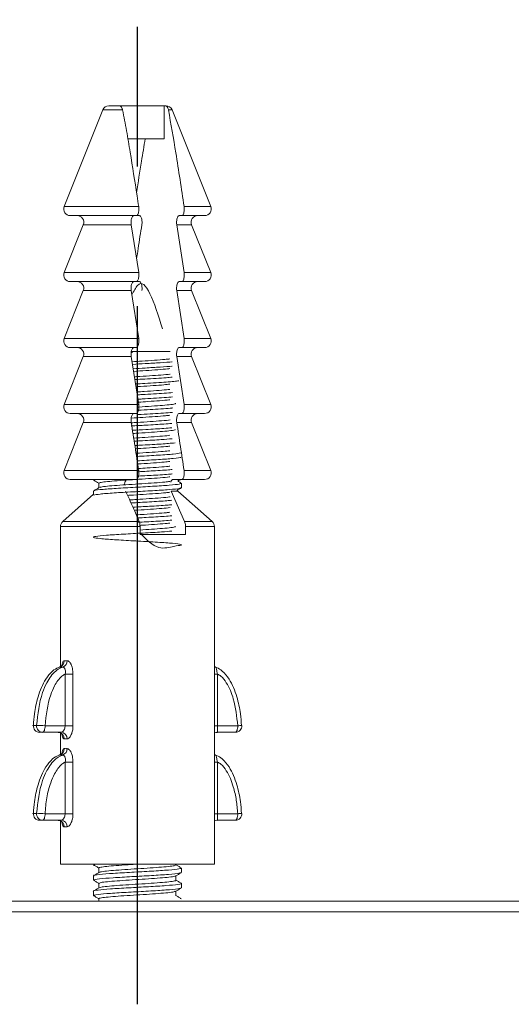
# Model space of a CAD drawing. Header units: millimetres. Extents: x 4880 to 5311, y 1675 to 1980.
# Tile 4 of 9: x 4998 to 5020, y 1908 to 1953. Entities that reach past the tile are written whole.
import ezdxf

# ---------------------------------------------------------------- set-up
doc = ezdxf.new("R2010")
doc.units = ezdxf.units.MM
doc.linetypes.add('CENTER', pattern=[50.8, 31.75, -6.35, 6.35, -6.35])
doc.layers.add('Center', color=1, linetype='CENTER')

# ---------------------------------------------------------------- blocks, each defined once
blk = doc.blocks.new('A$C58083765')
at = {"color": 7, "linetype": 'Continuous', "lineweight": 15}
for p, q in [((5.904, 81.001), (50.272, 81.001)), ((50.281, 80.519), (5.895, 80.519))]:
    blk.add_line(p, q, dxfattribs=at)
blk = doc.blocks.new('A$C3210630A')
at = {"color": 7, "linetype": 'Continuous', "lineweight": 15}
for p, q in [((9.212, 36.487), (7.452, 32.087)), ((9.49, 36.676), (9.947, 36.676)), ((11.996, 36.676), (9.947, 36.676)), ((11.996, 35.176), (11.996, 36.676)), ((12.046, 36.676), (11.996, 36.676)), ((12.046, 36.676), (12.084, 36.676)), ((14.123, 32.087), (12.363, 36.487)), ((11.996, 35.176), (10.353, 35.176)), ((10.737, 31.676), (7.73, 31.676)), ((10.759, 31.676), (10.879, 31.676)), ((12.684, 31.676), (12.805, 31.676)), ((13.844, 31.676), (12.805, 31.676)), ((8.323, 31.264), (7.452, 29.087)), ((10.505, 31.264), (10.844, 29.087)), ((12.91, 29.087), (12.575, 31.264)), ((14.123, 29.087), (13.252, 31.264)), ((10.737, 28.676), (7.73, 28.676)), ((10.759, 28.676), (10.879, 28.676)), ((12.684, 28.676), (12.805, 28.676)), ((13.844, 28.676), (12.805, 28.676)), ((8.323, 28.264), (7.452, 26.087)), ((10.505, 28.264), (10.844, 26.087)), ((12.91, 26.087), (12.575, 28.264)), ((14.123, 26.087), (13.252, 28.264)), ((10.737, 25.676), (7.73, 25.676)), ((12.684, 25.676), (12.805, 25.676)), ((13.844, 25.676), (12.805, 25.676)), ((8.323, 25.264), (7.452, 23.087)), ((10.505, 25.264), (10.844, 23.087)), ((12.91, 23.087), (12.575, 25.264)), ((14.123, 23.087), (13.252, 25.264)), ((10.737, 22.676), (7.73, 22.676)), ((12.684, 22.676), (12.805, 22.676)), ((13.844, 22.676), (12.805, 22.676)), ((8.323, 22.264), (7.452, 20.087)), ((14.123, 20.087), (13.252, 22.264)), ((10.737, 19.676), (7.73, 19.676)), ((8.748, 19.676), (8.788, 19.673)), ((8.787, 19.673), (8.787, 19.651)), ((9.037, 19.456), (9.037, 19.301)), ((12.402, 19.676), (12.805, 19.676)), ((12.787, 19.301), (12.787, 19.501)), ((13.844, 19.676), (12.805, 19.676)), ((8.787, 19.009), (7.388, 17.765)), ((8.787, 19.151), (8.787, 19.009)), ((12.934, 17.765), (12.317, 19.151)), ((12.627, 19.151), (12.595, 19.184)), ((14.187, 17.765), (12.627, 19.151)), ((7.287, 17.541), (7.287, 11.168)), ((10.906, 17.541), (10.906, 17.176)), ((12.972, 17.176), (12.972, 17.541)), ((14.287, 2.176), (14.287, 17.541)), ((10.906, 17.176), (12.972, 17.176)), ((7.496, 8.476), (7.496, 10.825)), ((7.496, 10.825), (7.854, 10.825)), ((7.854, 10.825), (7.854, 8.476)), ((14.338, 11.151), (14.287, 11.165)), ((14.436, 10.825), (14.436, 8.476)), ((6.053, 8.491), (6.196, 8.491)), ((6.476, 8.176), (6.333, 8.176)), ((7.314, 8.176), (6.476, 8.176)), ((6.583, 8.476), (7.496, 8.476)), ((7.287, 8.141), (7.287, 7.168)), ((7.496, 8.476), (7.854, 8.476)), ((15.242, 8.176), (14.403, 8.176)), ((14.436, 8.476), (15.349, 8.476)), ((7.588, 7.876), (7.457, 7.876)), ((7.496, 4.476), (7.496, 6.825)), ((7.496, 6.825), (7.854, 6.825)), ((7.854, 6.825), (7.854, 4.476)), ((14.436, 6.825), (14.436, 4.476)), ((6.053, 4.491), (6.196, 4.491)), ((6.476, 4.176), (6.333, 4.176)), ((7.314, 4.176), (6.476, 4.176)), ((6.583, 4.476), (7.496, 4.476)), ((7.287, 4.141), (7.287, 2.176)), ((7.496, 4.476), (7.854, 4.476)), ((15.242, 4.176), (14.403, 4.176)), ((14.436, 4.476), (15.349, 4.476)), ((7.588, 3.876), (7.457, 3.876)), ((7.518, 2.176), (7.287, 2.176)), ((14.287, 2.176), (7.518, 2.176)), ((9.037, 2.006), (9.037, 1.801)), ((12.537, 2.145), (12.537, 2.176)), ((12.787, 1.801), (12.787, 2.001)), ((8.787, 1.651), (8.787, 1.451)), ((12.537, 1.445), (12.537, 1.65)), ((8.787, 0.951), (8.787, 0.751)), ((9.037, 1.306), (9.037, 1.101)), ((12.537, 0.745), (12.537, 0.95)), ((12.787, 1.101), (12.787, 1.301)), ((9.037, 0.607), (9.037, 0.491)), ((12.774, 0.601), (12.737, 0.612))]:
    blk.add_line(p, q, dxfattribs=at)
at = {"color": 8, "linetype": 'Continuous', "lineweight": 15}
for p, q in [((10.114, 36.487), (9.212, 36.487)), ((12.363, 36.487), (12.196, 36.487)), ((7.452, 32.087), (10.844, 32.087)), ((12.91, 32.087), (14.123, 32.087)), ((10.505, 31.264), (8.323, 31.264)), ((13.252, 31.264), (12.575, 31.264)), ((7.452, 29.087), (10.844, 29.087)), ((12.91, 29.087), (14.123, 29.087)), ((10.505, 28.264), (8.323, 28.264)), ((13.252, 28.264), (12.575, 28.264)), ((7.452, 26.087), (10.844, 26.087)), ((12.91, 26.087), (14.123, 26.087)), ((10.505, 25.264), (8.323, 25.264)), ((10.564, 25.445), (10.494, 25.445)), ((10.504, 25.495), (12.271, 25.495)), ((13.252, 25.264), (12.575, 25.264)), ((7.452, 23.087), (10.844, 23.087)), ((12.91, 23.087), (14.123, 23.087)), ((10.505, 22.264), (8.323, 22.264)), ((13.252, 22.264), (12.575, 22.264)), ((7.452, 20.087), (10.844, 20.087)), ((12.91, 20.087), (14.123, 20.087)), ((12.627, 19.151), (12.317, 19.151)), ((10.906, 17.541), (7.287, 17.541)), ((7.388, 17.765), (10.868, 17.765)), ((12.934, 17.765), (14.187, 17.765)), ((14.287, 17.541), (12.972, 17.541)), ((14.436, 10.825), (14.287, 10.825)), ((14.436, 8.476), (14.287, 8.476)), ((14.436, 6.825), (14.287, 6.825)), ((14.436, 4.476), (14.287, 4.476))]:
    blk.add_line(p, q, dxfattribs=at)
at = {"color": 7, "linetype": 'Continuous', "lineweight": 15, "flags": 128}
for points in [[(9.01, 19.522), (9.029, 19.482), (9.037, 19.456)], [(6.033, 8.49), (6.038, 8.491), (6.053, 8.491)], [(6.476, 8.176), (6.497, 8.181), (6.517, 8.198), (6.535, 8.226), (6.551, 8.263), (6.565, 8.309), (6.575, 8.361), (6.581, 8.417), (6.583, 8.476)], [(15.349, 8.476), (15.347, 8.417), (15.34, 8.361), (15.331, 8.309), (15.317, 8.263), (15.301, 8.226), (15.283, 8.198), (15.262, 8.181), (15.242, 8.176)], [(15.541, 8.49), (15.537, 8.491), (15.521, 8.491)], [(6.033, 4.49), (6.038, 4.491), (6.053, 4.491)], [(15.541, 4.49), (15.537, 4.491), (15.521, 4.491)], [(6.476, 4.176), (6.497, 4.181), (6.517, 4.198), (6.535, 4.226), (6.551, 4.263), (6.565, 4.309), (6.575, 4.361), (6.581, 4.417), (6.583, 4.476)], [(15.349, 4.476), (15.347, 4.417), (15.34, 4.361), (15.331, 4.309), (15.317, 4.263), (15.301, 4.226), (15.283, 4.198), (15.262, 4.181), (15.242, 4.176)]]:
    blk.add_lwpolyline(points, dxfattribs=at)
at = {"color": 7, "linetype": 'Continuous', "lineweight": 15}
for centre, radius, start, end in [((9.49, 36.376), 0.3, 90, 158.1986), ((12.084, 36.376), 0.3, 21.8014, 90), ((7.73, 31.976), 0.3, 158.1986, 270), ((13.844, 31.976), 0.3, 270, 21.8014), ((8.044, 31.376), 0.3, 338.1986, 90), ((13.53, 31.376), 0.3, 90, 201.8014), ((7.73, 28.976), 0.3, 158.1986, 270), ((8.044, 28.376), 0.3, 338.1986, 90), ((13.53, 28.376), 0.3, 90, 201.8014), ((13.844, 28.976), 0.3, 270, 21.8014), ((7.73, 25.976), 0.3, 158.1986, 270), ((13.844, 25.976), 0.3, 270, 21.8014), ((8.044, 25.376), 0.3, 338.1986, 90), ((13.53, 25.376), 0.3, 90, 201.8014), ((7.73, 22.976), 0.3, 158.1986, 270), ((13.844, 22.976), 0.3, 270, 21.8014), ((8.044, 22.376), 0.3, 338.1986, 90), ((13.53, 22.376), 0.3, 90, 201.8014), ((7.73, 19.976), 0.3, 158.1986, 270), ((13.844, 19.976), 0.3, 270, 21.8014), ((12.826, 19.376), 0.3, 97.4862, 131.6823), ((7.587, 17.541), 0.3, 131.6335, 180), ((13.987, 17.541), 0.3, 0, 48.3665), ((7.157, 11.431), 0.3, 287.7379, 0.5534), ((7.293, 11.424), 0.295, 289.3366, 1.9518), ((6.333, 8.476), 0.3, 177.1691, 180), ((6.344, 8.467), 0.292, 175.2322, 267.8473), ((6.487, 8.467), 0.292, 175.2322, 267.8473), ((5.991, -1.227), 9.721, 86.5116, 88.7944), ((7.164, 7.883), 0.293, 358.6146, 88.5441), ((7.3, 7.888), 0.288, 357.5436, 87.3123), ((15.242, 8.476), 0.3, 270, 2.8309), ((7.157, 7.431), 0.3, 287.7379, 0.5534), ((7.293, 7.424), 0.295, 289.3366, 1.9518), ((6.333, 4.476), 0.3, 177.1691, 180), ((6.344, 4.467), 0.292, 175.2322, 267.8473), ((6.487, 4.467), 0.292, 175.2322, 267.8473), ((5.991, -5.227), 9.721, 86.5116, 88.7944), ((15.242, 4.476), 0.3, 270, 2.8309), ((7.164, 3.883), 0.293, 358.6146, 88.5441), ((7.3, 3.888), 0.288, 357.5436, 87.3123)]:
    blk.add_arc(centre, radius, start, end, dxfattribs=at)
at = {"color": 8, "linetype": 'Continuous', "lineweight": 15}
for centre in [(15.331, 9.969), (15.331, 5.969)]:
    blk.add_arc(centre, 1.493, 270.6933, 278.1078, dxfattribs=at)
at = {"color": 7, "linetype": 'Continuous', "lineweight": 15}
for points, knots in [([(9.947, 36.676), (9.955, 36.675), (9.994, 36.673), (10.048, 36.644), (10.095, 36.56), (10.109, 36.505), (10.114, 36.487)], [0, 0, 0, 0, 0.133829, 0.620556, 0.872451, 1, 1, 1, 1]), ([(10.114, 36.487), (10.174, 36.171), (10.296, 35.54), (10.512, 34.233), (10.693, 33.08), (10.819, 32.252), (10.844, 32.087)], [0, 0, 0, 0, 0.221564, 0.44372, 0.889151, 1, 1, 1, 1]), ([(12.196, 36.487), (12.195, 36.491), (12.19, 36.518), (12.181, 36.549), (12.157, 36.605), (12.114, 36.664), (12.071, 36.671), (12.046, 36.676)], [0, 0, 0, 0, 0.025596, 0.19508, 0.24725, 0.564914, 1, 1, 1, 1]), ([(12.91, 32.087), (12.787, 32.906), (12.565, 34.393), (12.31, 35.838), (12.196, 36.487)], [0, 0, 0, 0, 0.551068, 1, 1, 1, 1]), ([(11.141, 35.176), (11.084, 34.836), (10.945, 34.023), (10.821, 33.192), (10.748, 32.708)], [0, 0, 0, 0, 0.417805, 1, 1, 1, 1]), ([(10.844, 32.087), (10.846, 32.071), (10.85, 32.037), (10.853, 31.969), (10.849, 31.885), (10.832, 31.798), (10.806, 31.729), (10.773, 31.684), (10.749, 31.678), (10.737, 31.676)], [0, 0, 0, 0, 0.084724, 0.179843, 0.339851, 0.499733, 0.663165, 0.835664, 1, 1, 1, 1]), ([(12.805, 31.676), (12.818, 31.679), (12.844, 31.686), (12.88, 31.742), (12.905, 31.825), (12.917, 31.91), (12.919, 31.996), (12.915, 32.051), (12.91, 32.084), (12.91, 32.087)], [0, 0, 0, 0, 0.183485, 0.373192, 0.554244, 0.72489, 0.820724, 0.983017, 1, 1, 1, 1]), ([(10.505, 31.264), (10.505, 31.266), (10.5, 31.299), (10.494, 31.365), (10.499, 31.459), (10.515, 31.543), (10.54, 31.613), (10.574, 31.662), (10.601, 31.675), (10.615, 31.676), (10.616, 31.676)], [0, 0, 0, 0, 0.010378, 0.17498, 0.324274, 0.471755, 0.629142, 0.803258, 0.994183, 1, 1, 1, 1]), ([(10.988, 31.264), (10.989, 31.273), (10.995, 31.312), (10.998, 31.385), (10.992, 31.462), (10.98, 31.534), (10.96, 31.6), (10.927, 31.656), (10.898, 31.674), (10.882, 31.675), (10.879, 31.676)], [0, 0, 0, 0, 0.0458255, 0.2077671, 0.3587586, 0.4275108, 0.6015781, 0.7751644, 0.961118, 1, 1, 1, 1]), ([(12.684, 31.676), (12.677, 31.675), (12.656, 31.672), (12.622, 31.638), (12.59, 31.564), (12.57, 31.468), (12.565, 31.367), (12.57, 31.3), (12.575, 31.268), (12.575, 31.264)], [0, 0, 0, 0, 0.097273, 0.292654, 0.486369, 0.666656, 0.828898, 0.980059, 1, 1, 1, 1]), ([(10.988, 31.264), (10.931, 30.902), (10.85, 30.385), (10.771, 29.864), (10.747, 29.707)], [0, 0, 0, 0, 0.698605, 1, 1, 1, 1]), ([(10.505, 28.264), (10.505, 28.266), (10.5, 28.299), (10.494, 28.365), (10.499, 28.459), (10.515, 28.543), (10.54, 28.613), (10.574, 28.662), (10.601, 28.675), (10.615, 28.676), (10.616, 28.676)], [0, 0, 0, 0, 0.010378, 0.17498, 0.324274, 0.471755, 0.629142, 0.803258, 0.994183, 1, 1, 1, 1]), ([(11.927, 26.529), (11.547, 27.726), (11.083, 29.187), (10.62, 28.239), (10.536, 28.067)], [0, 0, 0, 0, 0.819149, 1, 1, 1, 1]), ([(10.844, 29.087), (10.846, 29.071), (10.85, 29.037), (10.853, 28.969), (10.849, 28.885), (10.832, 28.798), (10.806, 28.729), (10.773, 28.684), (10.749, 28.678), (10.737, 28.676)], [0, 0, 0, 0, 0.084724, 0.179843, 0.339851, 0.499733, 0.663165, 0.835664, 1, 1, 1, 1]), ([(10.988, 28.264), (10.989, 28.273), (10.995, 28.312), (10.998, 28.385), (10.992, 28.462), (10.98, 28.534), (10.96, 28.6), (10.927, 28.656), (10.898, 28.674), (10.882, 28.675), (10.879, 28.676)], [0, 0, 0, 0, 0.045825, 0.207767, 0.358759, 0.427511, 0.601578, 0.775164, 0.961118, 1, 1, 1, 1]), ([(12.684, 28.676), (12.677, 28.675), (12.656, 28.672), (12.622, 28.638), (12.59, 28.564), (12.57, 28.468), (12.565, 28.367), (12.57, 28.3), (12.575, 28.268), (12.575, 28.264)], [0, 0, 0, 0, 0.097273, 0.292654, 0.486369, 0.666656, 0.828898, 0.980059, 1, 1, 1, 1]), ([(12.805, 28.676), (12.818, 28.679), (12.844, 28.686), (12.88, 28.742), (12.905, 28.825), (12.917, 28.91), (12.919, 28.996), (12.915, 29.051), (12.91, 29.084), (12.91, 29.087)], [0, 0, 0, 0, 0.183485, 0.373192, 0.554244, 0.72489, 0.820724, 0.983017, 1, 1, 1, 1]), ([(10.844, 26.087), (10.846, 26.071), (10.85, 26.037), (10.853, 25.969), (10.849, 25.885), (10.832, 25.798), (10.806, 25.729), (10.773, 25.684), (10.749, 25.678), (10.737, 25.676)], [0, 0, 0, 0, 0.084724, 0.179843, 0.339851, 0.499733, 0.663165, 0.835664, 1, 1, 1, 1]), ([(12.805, 25.676), (12.818, 25.679), (12.844, 25.686), (12.88, 25.742), (12.905, 25.825), (12.917, 25.91), (12.919, 25.996), (12.915, 26.051), (12.91, 26.084), (12.91, 26.087)], [0, 0, 0, 0, 0.183485, 0.373192, 0.554244, 0.72489, 0.820724, 0.983017, 1, 1, 1, 1]), ([(10.505, 25.264), (10.505, 25.266), (10.5, 25.299), (10.494, 25.365), (10.499, 25.459), (10.515, 25.543), (10.54, 25.613), (10.574, 25.662), (10.601, 25.675), (10.615, 25.676), (10.616, 25.676)], [0, 0, 0, 0, 0.010378, 0.17498, 0.324274, 0.471755, 0.629142, 0.803258, 0.994183, 1, 1, 1, 1]), ([(12.684, 25.676), (12.677, 25.675), (12.656, 25.672), (12.622, 25.638), (12.59, 25.564), (12.57, 25.468), (12.565, 25.367), (12.57, 25.3), (12.575, 25.268), (12.575, 25.264)], [0, 0, 0, 0, 0.097273, 0.292654, 0.486369, 0.666656, 0.828898, 0.980059, 1, 1, 1, 1]), ([(12.259, 25.16), (12.191, 25.151), (12.019, 25.131), (11.57, 25.098), (11.042, 25.063), (10.693, 25.041), (10.541, 25.032)], [0, 0, 0, 0, 0.193154, 0.48431, 0.775468, 1, 1, 1, 1]), ([(10.56, 24.913), (10.757, 24.924), (11.198, 24.949), (11.826, 24.988), (12.251, 25.016), (12.36, 25.03), (12.364, 25.031)], [0, 0, 0, 0, 0.283326, 0.635188, 0.987093, 1, 1, 1, 1]), ([(10.591, 24.715), (10.777, 24.725), (11.208, 24.749), (11.826, 24.788), (12.251, 24.816), (12.361, 24.83), (12.364, 24.831)], [0, 0, 0, 0, 0.272529, 0.629753, 0.987019, 1, 1, 1, 1]), ([(10.609, 24.593), (10.798, 24.605), (11.186, 24.63), (11.724, 24.667), (12.104, 24.697), (12.225, 24.714), (12.257, 24.719)], [0, 0, 0, 0, 0.286789, 0.588507, 0.890228, 1, 1, 1, 1]), ([(12.271, 24.467), (12.265, 24.466), (12.183, 24.452), (11.862, 24.427), (11.349, 24.389), (10.909, 24.362), (10.682, 24.348), (10.648, 24.345)], [0, 0, 0, 0, 0.023105, 0.330519, 0.637921, 0.945332, 1, 1, 1, 1]), ([(10.668, 24.219), (10.819, 24.228), (11.153, 24.246), (11.646, 24.276), (12.08, 24.304), (12.278, 24.322), (12.363, 24.33)], [0, 0, 0, 0, 0.230471, 0.508467, 0.786364, 1, 1, 1, 1]), ([(10.698, 24.021), (10.839, 24.029), (11.163, 24.047), (11.649, 24.076), (12.106, 24.106), (12.473, 24.137), (12.606, 24.158), (12.673, 24.168)], [0, 0, 0, 0, 0.1619, 0.371449, 0.580923, 0.790468, 1, 1, 1, 1]), ([(10.718, 23.893), (10.788, 23.897), (11.053, 23.914), (11.508, 23.944), (11.985, 23.98), (12.179, 24.002), (12.264, 24.012)], [0, 0, 0, 0, 0.1129875, 0.4320686, 0.7511497, 1, 1, 1, 1]), ([(12.256, 23.774), (12.21, 23.768), (12.069, 23.749), (11.661, 23.718), (11.182, 23.686), (10.87, 23.666), (10.755, 23.659)], [0, 0, 0, 0, 0.1592407, 0.4850772, 0.8109155, 1, 1, 1, 1]), ([(10.776, 23.525), (10.85, 23.529), (11.105, 23.544), (11.537, 23.568), (12.003, 23.599), (12.291, 23.619), (12.379, 23.63), (12.379, 23.63)], [0, 0, 0, 0, 0.119515, 0.412803, 0.70619, 0.99956, 1, 1, 1, 1]), ([(10.806, 23.327), (10.87, 23.331), (11.115, 23.344), (11.537, 23.368), (12.003, 23.399), (12.291, 23.419), (12.379, 23.43), (12.379, 23.43)], [0, 0, 0, 0, 0.104657, 0.402916, 0.701274, 0.999615, 1, 1, 1, 1]), ([(10.827, 23.193), (10.976, 23.202), (11.323, 23.225), (11.807, 23.26), (12.151, 23.287), (12.248, 23.302), (12.263, 23.305)], [0, 0, 0, 0, 0.2548885, 0.5947138, 0.9345415, 1, 1, 1, 1]), ([(10.844, 23.087), (10.846, 23.071), (10.85, 23.037), (10.853, 22.969), (10.849, 22.885), (10.832, 22.798), (10.806, 22.729), (10.773, 22.684), (10.749, 22.678), (10.737, 22.676)], [0, 0, 0, 0, 0.084724, 0.179843, 0.339851, 0.499733, 0.663165, 0.835664, 1, 1, 1, 1]), ([(10.754, 22.824), (10.822, 22.828), (11.071, 22.842), (11.499, 22.866), (11.973, 22.896), (12.275, 22.917), (12.372, 22.928), (12.379, 22.929)], [0, 0, 0, 0, 0.108704, 0.3979289, 0.6870971, 0.9762498, 1, 1, 1, 1]), ([(12.512, 23.142), (12.517, 23.135), (12.528, 23.116), (12.33, 23.084), (11.957, 23.047), (11.443, 23.01), (11.032, 22.984), (10.821, 22.97), (10.805, 22.969)], [0, 0, 0, 0, 0.115732, 0.33224, 0.548755, 0.765263, 0.981777, 1, 1, 1, 1]), ([(12.805, 22.676), (12.818, 22.679), (12.844, 22.686), (12.88, 22.742), (12.905, 22.825), (12.917, 22.91), (12.919, 22.996), (12.915, 23.051), (12.91, 23.084), (12.91, 23.087)], [0, 0, 0, 0, 0.183485, 0.373192, 0.554244, 0.72489, 0.820724, 0.983017, 1, 1, 1, 1]), ([(10.505, 22.264), (10.505, 22.266), (10.5, 22.299), (10.494, 22.365), (10.499, 22.459), (10.515, 22.543), (10.54, 22.613), (10.574, 22.662), (10.601, 22.675), (10.615, 22.676), (10.616, 22.676)], [0, 0, 0, 0, 0.010378, 0.17498, 0.324274, 0.471755, 0.629142, 0.803258, 0.994183, 1, 1, 1, 1]), ([(10.502, 22.465), (10.678, 22.476), (11.051, 22.5), (11.599, 22.537), (12.035, 22.57), (12.196, 22.59), (12.258, 22.598)], [0, 0, 0, 0, 0.254595, 0.540345, 0.826096, 1, 1, 1, 1]), ([(10.756, 22.624), (10.823, 22.628), (11.072, 22.642), (11.5, 22.666), (11.973, 22.696), (12.275, 22.717), (12.372, 22.728), (12.379, 22.729)], [0, 0, 0, 0, 0.107805, 0.397332, 0.6868, 0.976254, 1, 1, 1, 1]), ([(12.684, 22.676), (12.677, 22.675), (12.656, 22.672), (12.622, 22.638), (12.59, 22.564), (12.57, 22.468), (12.565, 22.367), (12.57, 22.3), (12.575, 22.268), (12.575, 22.264)], [0, 0, 0, 0, 0.097273, 0.292654, 0.486369, 0.666656, 0.828898, 0.980059, 1, 1, 1, 1]), ([(10.5, 22.11), (10.722, 22.122), (11.245, 22.151), (11.951, 22.191), (12.238, 22.219), (12.348, 22.229)], [0, 0, 0, 0, 0.313588, 0.737271, 1, 1, 1, 1]), ([(12.276, 22.384), (12.275, 22.383), (12.2, 22.371), (11.888, 22.345), (11.382, 22.308), (10.882, 22.276), (10.595, 22.258), (10.501, 22.252)], [0, 0, 0, 0, 0.004743, 0.289809, 0.574884, 0.85995, 1, 1, 1, 1]), ([(10.505, 22.264), (10.562, 21.903), (10.677, 21.179), (10.788, 20.451), (10.844, 20.087)], [0, 0, 0, 0, 0.499968, 1, 1, 1, 1]), ([(10.56, 21.913), (10.762, 21.924), (11.265, 21.953), (11.951, 21.991), (12.238, 22.019), (12.348, 22.029)], [0, 0, 0, 0, 0.293621, 0.72963, 1, 1, 1, 1]), ([(10.583, 21.768), (10.671, 21.774), (10.953, 21.792), (11.437, 21.823), (11.953, 21.861), (12.323, 21.898), (12.514, 21.927), (12.511, 21.942), (12.51, 21.946)], [0, 0, 0, 0, 0.096214, 0.30859, 0.52096, 0.733332, 0.9457, 1, 1, 1, 1]), ([(12.91, 20.087), (12.883, 20.269), (12.828, 20.633), (12.744, 21.178), (12.66, 21.722), (12.604, 22.083), (12.575, 22.264)], [0, 0, 0, 0, 0.24999, 0.499983, 0.749988, 1, 1, 1, 1]), ([(12.256, 21.684), (12.217, 21.678), (12.085, 21.66), (11.691, 21.63), (11.161, 21.594), (10.789, 21.57), (10.616, 21.559)], [0, 0, 0, 0, 0.130239, 0.432953, 0.735661, 1, 1, 1, 1]), ([(10.639, 21.417), (10.766, 21.425), (11.19, 21.449), (11.865, 21.486), (12.209, 21.516), (12.36, 21.529)], [0, 0, 0, 0, 0.193297, 0.645925, 1, 1, 1, 1]), ([(10.67, 21.219), (10.787, 21.226), (11.201, 21.249), (11.924, 21.289), (12.306, 21.323), (12.497, 21.34)], [0, 0, 0, 0, 0.163912, 0.581958, 1, 1, 1, 1]), ([(10.692, 21.075), (10.861, 21.086), (11.228, 21.109), (11.743, 21.145), (12.115, 21.174), (12.23, 21.191), (12.258, 21.195)], [0, 0, 0, 0, 0.267381, 0.582483, 0.897583, 1, 1, 1, 1]), ([(12.267, 20.984), (12.172, 20.973), (11.965, 20.95), (11.472, 20.914), (11.028, 20.886), (10.779, 20.87), (10.724, 20.866)], [0, 0, 0, 0, 0.270526, 0.590599, 0.910677, 1, 1, 1, 1]), ([(10.746, 20.723), (10.789, 20.726), (11.126, 20.745), (11.773, 20.781), (12.49, 20.832), (12.67, 20.866), (12.76, 20.882)], [0, 0, 0, 0, 0.045947, 0.363969, 0.681987, 1, 1, 1, 1]), ([(10.777, 20.525), (10.809, 20.527), (11.136, 20.546), (11.785, 20.581), (12.446, 20.632), (12.784, 20.667), (12.757, 20.686), (12.754, 20.688)], [0, 0, 0, 0, 0.0342, 0.344799, 0.655395, 0.96599, 1, 1, 1, 1]), ([(10.799, 20.382), (10.849, 20.385), (11.095, 20.401), (11.529, 20.429), (11.996, 20.464), (12.183, 20.486), (12.262, 20.495)], [0, 0, 0, 0, 0.085749, 0.419374, 0.752999, 1, 1, 1, 1]), ([(12.26, 20.284), (12.239, 20.28), (12.133, 20.265), (11.776, 20.236), (11.299, 20.203), (10.965, 20.182), (10.831, 20.173)], [0, 0, 0, 0, 0.0875667, 0.4280052, 0.7684451, 1, 1, 1, 1]), ([(9.062, 19.507), (9.058, 19.513), (9.044, 19.532), (9.237, 19.563), (9.605, 19.601), (10.118, 19.639), (10.702, 19.676), (11.302, 19.714), (11.826, 19.752), (12.162, 19.779), (12.254, 19.793), (12.266, 19.795)], [0, 0, 0, 0, 0.066242, 0.196793, 0.327346, 0.457898, 0.58845, 0.719001, 0.849552, 0.980103, 1, 1, 1, 1]), ([(10.844, 20.087), (10.846, 20.071), (10.85, 20.037), (10.853, 19.969), (10.849, 19.885), (10.832, 19.798), (10.806, 19.729), (10.773, 19.684), (10.749, 19.678), (10.737, 19.676)], [0, 0, 0, 0, 0.084724, 0.179843, 0.339851, 0.499733, 0.663165, 0.835664, 1, 1, 1, 1]), ([(10.821, 20.028), (11.086, 20.043), (11.648, 20.075), (12.212, 20.109), (12.355, 20.127), (12.369, 20.129)], [0, 0, 0, 0, 0.44659, 0.9466962, 1, 1, 1, 1]), ([(10.836, 19.829), (11.096, 19.844), (11.652, 19.875), (12.212, 19.909), (12.355, 19.927), (12.369, 19.929)], [0, 0, 0, 0, 0.441962, 0.94625, 1, 1, 1, 1]), ([(12.805, 19.676), (12.818, 19.679), (12.844, 19.686), (12.88, 19.742), (12.905, 19.825), (12.917, 19.91), (12.919, 19.996), (12.915, 20.051), (12.91, 20.084), (12.91, 20.087)], [0, 0, 0, 0, 0.183485, 0.373192, 0.554244, 0.72489, 0.820724, 0.983017, 1, 1, 1, 1]), ([(8.844, 19.642), (8.803, 19.651), (8.755, 19.663), (8.841, 19.674), (8.853, 19.676)], [0, 0, 0, 0, 0.8575335, 1, 1, 1, 1]), ([(8.824, 19.151), (8.813, 19.155), (8.753, 19.175), (9.053, 19.213), (9.686, 19.264), (10.574, 19.314), (11.499, 19.365), (12.272, 19.415), (12.763, 19.464), (12.761, 19.496), (12.759, 19.512)], [0, 0, 0, 0, 0.032916, 0.173094, 0.313271, 0.453449, 0.593628, 0.733808, 0.873988, 1, 1, 1, 1]), ([(8.794, 19.642), (8.836, 19.618), (8.913, 19.573), (8.99, 19.528), (9.025, 19.508)], [0, 0, 0, 0, 0.547291, 1, 1, 1, 1]), ([(9.05, 19.309), (9.008, 19.284), (8.924, 19.235), (8.839, 19.186), (8.797, 19.162)], [0, 0, 0, 0, 0.499876, 1, 1, 1, 1]), ([(8.798, 18.963), (8.87, 18.979), (9.014, 19.013), (9.697, 19.064), (10.571, 19.114), (11.5, 19.165), (12.269, 19.215), (12.738, 19.261), (12.742, 19.289), (12.743, 19.301)], [0, 0, 0, 0, 0.149546, 0.29909, 0.448633, 0.598179, 0.747727, 0.897275, 1, 1, 1, 1]), ([(12.259, 19.584), (12.19, 19.575), (12.016, 19.554), (11.565, 19.521), (10.994, 19.483), (10.394, 19.445), (9.838, 19.408), (9.396, 19.37), (9.119, 19.337), (9.083, 19.316), (9.069, 19.307)], [0, 0, 0, 0, 0.091546, 0.227658, 0.36377, 0.499879, 0.635991, 0.772101, 0.908216, 1, 1, 1, 1]), ([(10.197, 19.431), (10.197, 19.432), (10.197, 19.459), (10.209, 19.515), (10.234, 19.594), (10.274, 19.655), (10.308, 19.675), (10.326, 19.675), (10.329, 19.676)], [0, 0, 0, 0, 0.005871, 0.168479, 0.390736, 0.672011, 0.956816, 1, 1, 1, 1]), ([(12.402, 19.676), (12.401, 19.676), (12.385, 19.675), (12.352, 19.657), (12.316, 19.609), (12.303, 19.562), (12.3, 19.551)], [0, 0, 0, 0, 0.024316, 0.438476, 0.874335, 1, 1, 1, 1]), ([(12.587, 19.179), (12.608, 19.192), (12.671, 19.228), (12.734, 19.265), (12.776, 19.289)], [0, 0, 0, 0, 0.330036, 1, 1, 1, 1]), ([(12.778, 19.512), (12.736, 19.536), (12.683, 19.566), (12.631, 19.597), (12.621, 19.603)], [0, 0, 0, 0, 0.805488, 1, 1, 1, 1]), ([(10.241, 19.151), (10.359, 18.903), (10.573, 18.457), (10.777, 17.978), (10.868, 17.765)], [0, 0, 0, 0, 0.555879, 1, 1, 1, 1]), ([(10.334, 18.952), (10.376, 18.955), (10.601, 18.97), (11.06, 18.998), (11.62, 19.036), (12.047, 19.068), (12.201, 19.088), (12.257, 19.095)], [0, 0, 0, 0, 0.061029, 0.324245, 0.587456, 0.850674, 1, 1, 1, 1]), ([(12.27, 18.884), (12.264, 18.883), (12.181, 18.869), (11.857, 18.843), (11.342, 18.805), (10.83, 18.773), (10.534, 18.754), (10.43, 18.747)], [0, 0, 0, 0, 0.023409, 0.2989, 0.5744, 0.849896, 1, 1, 1, 1]), ([(10.495, 18.609), (10.775, 18.625), (11.358, 18.658), (12.049, 18.698), (12.277, 18.722), (12.345, 18.729)], [0, 0, 0, 0, 0.3946625, 0.8177042, 1, 1, 1, 1]), ([(10.586, 18.415), (10.836, 18.429), (11.388, 18.46), (12.048, 18.498), (12.277, 18.522), (12.345, 18.529)], [0, 0, 0, 0, 0.367495, 0.809523, 1, 1, 1, 1]), ([(10.648, 18.272), (10.701, 18.276), (10.947, 18.292), (11.397, 18.32), (11.923, 18.358), (12.159, 18.383), (12.276, 18.395)], [0, 0, 0, 0, 0.0839372, 0.3912465, 0.6985469, 1, 1, 1, 1]), ([(12.256, 18.184), (12.209, 18.177), (12.066, 18.159), (11.656, 18.127), (11.172, 18.094), (10.856, 18.074), (10.737, 18.067)], [0, 0, 0, 0, 0.161126, 0.48382, 0.806502, 1, 1, 1, 1]), ([(10.798, 17.926), (10.929, 17.934), (11.36, 17.958), (11.965, 17.992), (12.243, 18.019), (12.347, 18.029)], [0, 0, 0, 0, 0.214811, 0.707683, 1, 1, 1, 1]), ([(10.81, 17.727), (10.937, 17.734), (11.364, 17.758), (11.965, 17.792), (12.243, 17.819), (12.347, 17.829)], [0, 0, 0, 0, 0.2095206, 0.7057206, 1, 1, 1, 1]), ([(10.868, 17.765), (10.877, 17.739), (10.891, 17.698), (10.904, 17.619), (10.905, 17.569), (10.906, 17.541)], [0, 0, 0, 0, 0.417135, 0.671648, 1, 1, 1, 1]), ([(10.882, 17.588), (10.972, 17.593), (11.261, 17.612), (11.708, 17.642), (12.096, 17.673), (12.221, 17.69), (12.257, 17.695)], [0, 0, 0, 0, 0.160425, 0.511113, 0.861793, 1, 1, 1, 1]), ([(12.512, 17.545), (12.516, 17.538), (12.527, 17.519), (12.327, 17.487), (11.952, 17.449), (11.454, 17.413), (11.082, 17.389), (10.906, 17.378)], [0, 0, 0, 0, 0.12284, 0.347901, 0.57297, 0.798033, 1, 1, 1, 1]), ([(12.972, 17.541), (12.972, 17.553), (12.971, 17.583), (12.966, 17.645), (12.954, 17.712), (12.94, 17.75), (12.934, 17.765)], [0, 0, 0, 0, 0.143051, 0.35299, 0.744782, 1, 1, 1, 1]), ([(10.906, 17.232), (11.188, 16.947), (11.702, 16.426), (12.498, 16.671), (12.83, 16.674), (12.765, 16.737), (12.294, 16.784), (11.519, 16.836), (10.596, 16.886), (9.711, 16.937), (9.045, 16.987), (8.731, 17.038), (8.835, 17.089), (9.333, 17.139), (10.129, 17.19), (11.048, 17.24), (11.878, 17.287), (12.213, 17.316), (12.357, 17.329)], [0, 0, 0, 0, 0.076267, 0.138871, 0.201474, 0.264077, 0.326681, 0.389286, 0.45189, 0.514494, 0.577097, 0.6397, 0.702304, 0.764908, 0.827512, 0.890116, 0.95272, 1, 1, 1, 1]), ([(7.366, 11.24), (7.366, 11.241), (7.366, 11.241), (7.35, 11.214), (7.308, 11.171), (7.261, 11.156), (7.237, 11.149)], [0, 0, 0, 0, 0.1496364, 0.3817424, 0.6908048, 1, 1, 1, 1]), ([(7.457, 11.434), (7.487, 11.433), (7.527, 11.432), (7.577, 11.433), (7.588, 11.434)], [0, 0, 0, 0, 0.76562, 1, 1, 1, 1]), ([(7.588, 11.434), (7.59, 11.434), (7.617, 11.434), (7.674, 11.408), (7.734, 11.332), (7.788, 11.226), (7.84, 11.073), (7.849, 10.914), (7.854, 10.825)], [0, 0, 0, 0, 0.017458, 0.217503, 0.421286, 0.48534, 0.710599, 1, 1, 1, 1]), ([(7.248, 11.145), (7.229, 11.139), (7.114, 11.1), (6.875, 10.944), (6.524, 10.506), (6.252, 9.83), (6.099, 9.107), (6.066, 8.668), (6.053, 8.491)], [0, 0, 0, 0, 0.0208478, 0.1255439, 0.284114, 0.5730569, 0.828417, 1, 1, 1, 1]), ([(6.196, 8.491), (6.252, 9.002), (6.326, 9.677), (6.679, 10.498), (6.959, 10.898), (7.246, 11.094), (7.36, 11.135), (7.391, 11.145)], [0, 0, 0, 0, 0.493059, 0.652398, 0.874608, 0.966543, 1, 1, 1, 1]), ([(7.496, 10.825), (7.447, 10.795), (7.244, 10.668), (7.023, 10.326), (6.702, 9.586), (6.634, 8.956), (6.583, 8.476)], [0, 0, 0, 0, 0.068236, 0.286198, 0.45558, 1, 1, 1, 1]), ([(7.391, 11.145), (7.379, 11.145), (7.327, 11.144), (7.282, 11.145), (7.248, 11.145)], [0, 0, 0, 0, 0.2343115, 1, 1, 1, 1]), ([(7.496, 10.825), (7.497, 10.829), (7.508, 10.865), (7.515, 10.915), (7.511, 10.991), (7.498, 11.041), (7.471, 11.095), (7.437, 11.137), (7.407, 11.142), (7.391, 11.145)], [0, 0, 0, 0, 0.027434, 0.231118, 0.301702, 0.519144, 0.581325, 0.782015, 1, 1, 1, 1]), ([(14.326, 11.145), (14.334, 11.144), (14.351, 11.14), (14.371, 11.099), (14.388, 11.033), (14.405, 10.939), (14.425, 10.865), (14.436, 10.825)], [0, 0, 0, 0, 0.173018, 0.375117, 0.543599, 0.7526, 1, 1, 1, 1]), ([(14.326, 11.145), (14.345, 11.139), (14.461, 11.1), (14.699, 10.944), (15.05, 10.506), (15.322, 9.83), (15.476, 9.107), (15.508, 8.668), (15.521, 8.491)], [0, 0, 0, 0, 0.020848, 0.125544, 0.284114, 0.573057, 0.828417, 1, 1, 1, 1]), ([(15.349, 8.476), (15.306, 8.89), (15.235, 9.573), (14.92, 10.328), (14.642, 10.697), (14.485, 10.795), (14.436, 10.825)], [0, 0, 0, 0, 0.472067, 0.778735, 0.931401, 1, 1, 1, 1]), ([(7.176, 8.17), (7.202, 8.169), (7.262, 8.168), (7.33, 8.12), (7.362, 8.081), (7.369, 8.066), (7.368, 8.069), (7.368, 8.07)], [0, 0, 0, 0, 0.250792, 0.581467, 0.791446, 0.970454, 1, 1, 1, 1]), ([(7.314, 8.176), (7.33, 8.179), (7.363, 8.186), (7.418, 8.237), (7.464, 8.312), (7.492, 8.397), (7.495, 8.454), (7.496, 8.476)], [0, 0, 0, 0, 0.213325, 0.428609, 0.646172, 0.861726, 1, 1, 1, 1]), ([(7.854, 8.476), (7.853, 8.432), (7.849, 8.321), (7.813, 8.152), (7.748, 8), (7.667, 7.896), (7.614, 7.882), (7.588, 7.876)], [0, 0, 0, 0, 0.1454175, 0.3680007, 0.5850827, 0.7943326, 1, 1, 1, 1]), ([(14.287, 8.145), (14.29, 8.147), (14.32, 8.169), (14.379, 8.183), (14.419, 8.173), (14.424, 8.172)], [0, 0, 0, 0, 0.08181, 0.874282, 1, 1, 1, 1]), ([(14.436, 8.476), (14.436, 8.442), (14.436, 8.375), (14.437, 8.286), (14.434, 8.219), (14.423, 8.181), (14.409, 8.177), (14.403, 8.176)], [0, 0, 0, 0, 0.20883, 0.419792, 0.635224, 0.852795, 1, 1, 1, 1]), ([(7.366, 7.24), (7.366, 7.241), (7.366, 7.241), (7.35, 7.214), (7.308, 7.171), (7.261, 7.156), (7.237, 7.149)], [0, 0, 0, 0, 0.149636, 0.381742, 0.690805, 1, 1, 1, 1]), ([(7.457, 7.434), (7.487, 7.433), (7.527, 7.432), (7.577, 7.433), (7.588, 7.434)], [0, 0, 0, 0, 0.7656201, 1, 1, 1, 1]), ([(7.588, 7.434), (7.59, 7.434), (7.617, 7.434), (7.674, 7.408), (7.734, 7.332), (7.788, 7.226), (7.84, 7.073), (7.849, 6.914), (7.854, 6.825)], [0, 0, 0, 0, 0.017458, 0.217503, 0.421286, 0.48534, 0.710599, 1, 1, 1, 1]), ([(14.337, 7.15), (14.322, 7.152), (14.303, 7.154), (14.29, 7.164), (14.287, 7.167)], [0, 0, 0, 0, 0.752062, 1, 1, 1, 1]), ([(7.248, 7.145), (7.229, 7.139), (7.114, 7.1), (6.875, 6.944), (6.617, 6.621), (6.408, 6.215), (6.222, 5.688), (6.099, 5.107), (6.066, 4.668), (6.053, 4.491)], [0, 0, 0, 0, 0.020832, 0.12545, 0.283902, 0.42695, 0.573375, 0.828545, 1, 1, 1, 1]), ([(6.196, 4.491), (6.252, 5.002), (6.326, 5.677), (6.679, 6.498), (6.959, 6.898), (7.246, 7.094), (7.36, 7.135), (7.391, 7.145)], [0, 0, 0, 0, 0.493059, 0.652398, 0.874608, 0.966543, 1, 1, 1, 1]), ([(7.496, 6.825), (7.447, 6.795), (7.322, 6.718), (7.161, 6.529), (6.985, 6.245), (6.8, 5.803), (6.643, 5.195), (6.603, 4.717), (6.583, 4.476)], [0, 0, 0, 0, 0.068066, 0.175004, 0.286423, 0.455384, 0.724229, 1, 1, 1, 1]), ([(7.391, 7.145), (7.379, 7.145), (7.327, 7.144), (7.282, 7.145), (7.248, 7.145)], [0, 0, 0, 0, 0.234311, 1, 1, 1, 1]), ([(7.496, 6.825), (7.497, 6.829), (7.508, 6.865), (7.515, 6.915), (7.511, 6.991), (7.498, 7.041), (7.471, 7.095), (7.437, 7.137), (7.407, 7.142), (7.391, 7.145)], [0, 0, 0, 0, 0.027434, 0.231118, 0.301702, 0.519144, 0.581325, 0.782015, 1, 1, 1, 1]), ([(14.326, 7.145), (14.334, 7.144), (14.351, 7.14), (14.371, 7.099), (14.388, 7.033), (14.405, 6.939), (14.425, 6.865), (14.436, 6.825)], [0, 0, 0, 0, 0.173018, 0.375117, 0.543599, 0.7526, 1, 1, 1, 1]), ([(14.326, 7.145), (14.345, 7.139), (14.461, 7.1), (14.699, 6.944), (14.958, 6.621), (15.167, 6.215), (15.353, 5.688), (15.476, 5.107), (15.508, 4.668), (15.521, 4.491)], [0, 0, 0, 0, 0.020832, 0.12545, 0.283902, 0.42695, 0.573375, 0.828545, 1, 1, 1, 1]), ([(15.349, 4.476), (15.332, 4.681), (15.3, 5.095), (15.179, 5.63), (15.022, 6.08), (14.841, 6.433), (14.642, 6.697), (14.485, 6.795), (14.436, 6.825)], [0, 0, 0, 0, 0.234307, 0.472195, 0.624245, 0.779115, 0.931519, 1, 1, 1, 1]), ([(7.176, 4.17), (7.202, 4.169), (7.262, 4.168), (7.33, 4.12), (7.362, 4.081), (7.369, 4.066), (7.368, 4.069), (7.368, 4.07)], [0, 0, 0, 0, 0.250792, 0.581467, 0.791446, 0.970454, 1, 1, 1, 1]), ([(7.314, 4.176), (7.33, 4.179), (7.363, 4.186), (7.418, 4.237), (7.464, 4.312), (7.492, 4.397), (7.495, 4.454), (7.496, 4.476)], [0, 0, 0, 0, 0.213325, 0.428609, 0.646172, 0.861726, 1, 1, 1, 1]), ([(7.854, 4.476), (7.853, 4.432), (7.849, 4.321), (7.813, 4.152), (7.748, 4), (7.667, 3.896), (7.614, 3.882), (7.588, 3.876)], [0, 0, 0, 0, 0.145418, 0.368001, 0.585083, 0.794333, 1, 1, 1, 1]), ([(14.287, 4.145), (14.29, 4.147), (14.32, 4.169), (14.379, 4.183), (14.419, 4.173), (14.424, 4.172)], [0, 0, 0, 0, 0.08181, 0.874282, 1, 1, 1, 1]), ([(14.436, 4.476), (14.436, 4.442), (14.436, 4.375), (14.437, 4.286), (14.434, 4.219), (14.423, 4.181), (14.409, 4.177), (14.403, 4.176)], [0, 0, 0, 0, 0.20883, 0.419792, 0.635224, 0.852795, 1, 1, 1, 1]), ([(8.846, 2.141), (8.807, 2.15), (8.757, 2.162), (8.842, 2.173), (8.861, 2.176)], [0, 0, 0, 0, 0.779059, 1, 1, 1, 1]), ([(8.817, 1.651), (8.808, 1.654), (8.745, 1.674), (9.029, 1.71), (9.643, 1.761), (10.524, 1.812), (11.451, 1.862), (12.237, 1.913), (12.753, 1.963), (12.764, 1.995), (12.769, 2.011)], [0, 0, 0, 0, 0.0253, 0.165499, 0.305696, 0.445894, 0.586093, 0.726293, 0.866494, 1, 1, 1, 1]), ([(8.847, 1.439), (8.822, 1.446), (8.736, 1.47), (9.022, 1.51), (9.645, 1.561), (10.523, 1.612), (11.452, 1.662), (12.234, 1.713), (12.726, 1.759), (12.742, 1.788), (12.748, 1.801)], [0, 0, 0, 0, 0.056272, 0.196267, 0.336262, 0.476255, 0.616249, 0.756245, 0.896241, 1, 1, 1, 1]), ([(8.794, 2.142), (8.836, 2.117), (8.917, 2.07), (8.998, 2.023), (9.037, 2)], [0, 0, 0, 0, 0.519903, 1, 1, 1, 1]), ([(9.05, 1.809), (9.008, 1.784), (8.923, 1.735), (8.839, 1.686), (8.797, 1.662)], [0, 0, 0, 0, 0.4998632, 1, 1, 1, 1]), ([(9.051, 2.006), (9.046, 2.009), (9.016, 2.023), (9.151, 2.05), (9.457, 2.088), (9.931, 2.126), (10.369, 2.155), (10.63, 2.171), (10.694, 2.176)], [0, 0, 0, 0, 0.036221, 0.259064, 0.481911, 0.704751, 0.927595, 1, 1, 1, 1]), ([(12.515, 2.145), (12.515, 2.137), (12.518, 2.116), (12.296, 2.083), (11.904, 2.046), (11.378, 2.008), (10.786, 1.97), (10.195, 1.932), (9.668, 1.895), (9.281, 1.857), (9.074, 1.828), (9.07, 1.811), (9.069, 1.807)], [0, 0, 0, 0, 0.0723301, 0.1837972, 0.2952678, 0.4067357, 0.5182079, 0.629677, 0.7411485, 0.8526161, 0.9640862, 1, 1, 1, 1]), ([(12.778, 2.011), (12.736, 2.036), (12.655, 2.083), (12.575, 2.129), (12.537, 2.151)], [0, 0, 0, 0, 0.526849, 1, 1, 1, 1]), ([(8.797, 1.44), (8.839, 1.415), (8.919, 1.369), (8.999, 1.322), (9.037, 1.3)], [0, 0, 0, 0, 0.526396, 1, 1, 1, 1]), ([(12.532, 1.445), (12.533, 1.444), (12.566, 1.431), (12.443, 1.405), (12.158, 1.368), (11.697, 1.33), (11.138, 1.292), (10.538, 1.254), (9.965, 1.217), (9.49, 1.179), (9.154, 1.143), (9.086, 1.118), (9.053, 1.107)], [0, 0, 0, 0, 0.0068462, 0.1181206, 0.2293981, 0.3406725, 0.4519485, 0.5632222, 0.674499, 0.7857734, 0.8970508, 1, 1, 1, 1]), ([(9.056, 1.306), (9.059, 1.316), (9.067, 1.338), (9.311, 1.373), (9.719, 1.41), (10.255, 1.448), (10.85, 1.485), (11.436, 1.523), (11.954, 1.561), (12.323, 1.599), (12.512, 1.626), (12.51, 1.641), (12.51, 1.644)], [0, 0, 0, 0, 0.083819, 0.195491, 0.307166, 0.418839, 0.530516, 0.64219, 0.753866, 0.865538, 0.977212, 1, 1, 1, 1]), ([(12.524, 1.643), (12.566, 1.667), (12.65, 1.716), (12.735, 1.765), (12.777, 1.79)], [0, 0, 0, 0, 0.499824, 1, 1, 1, 1]), ([(12.778, 1.311), (12.736, 1.336), (12.656, 1.383), (12.575, 1.429), (12.537, 1.451)], [0, 0, 0, 0, 0.526139, 1, 1, 1, 1]), ([(8.79, 0.951), (8.789, 0.951), (8.722, 0.968), (8.964, 1.002), (9.516, 1.053), (10.375, 1.103), (11.301, 1.154), (12.137, 1.205), (12.66, 1.255), (12.864, 1.291), (12.767, 1.31), (12.757, 1.312)], [0, 0, 0, 0, 0.001756, 0.142026, 0.282294, 0.42256, 0.562826, 0.703092, 0.84336, 0.98363, 1, 1, 1, 1]), ([(8.841, 0.738), (8.819, 0.742), (8.72, 0.764), (8.953, 0.802), (9.52, 0.853), (10.373, 0.903), (11.305, 0.954), (12.124, 1.005), (12.69, 1.054), (12.744, 1.086), (12.77, 1.101)], [0, 0, 0, 0, 0.037704, 0.177081, 0.316458, 0.455834, 0.595209, 0.734585, 0.873963, 1, 1, 1, 1]), ([(9.05, 1.109), (9.008, 1.084), (8.923, 1.035), (8.839, 0.986), (8.797, 0.962)], [0, 0, 0, 0, 0.49986, 1, 1, 1, 1]), ([(9.059, 0.607), (9.053, 0.611), (9.029, 0.628), (9.191, 0.657), (9.529, 0.695), (10.023, 0.732), (10.6, 0.77), (11.199, 0.807), (11.753, 0.845), (12.19, 0.883), (12.462, 0.916), (12.494, 0.937), (12.507, 0.946)], [0, 0, 0, 0, 0.0372319, 0.1483006, 0.2593676, 0.3704353, 0.4815004, 0.5925665, 0.7036313, 0.8146997, 0.9257667, 1, 1, 1, 1]), ([(12.526, 0.944), (12.569, 0.969), (12.653, 1.018), (12.737, 1.067), (12.78, 1.091)], [0, 0, 0, 0, 0.4998441, 1, 1, 1, 1]), ([(8.8, 0.738), (8.842, 0.714), (8.921, 0.668), (9, 0.622), (9.037, 0.601)], [0, 0, 0, 0, 0.533209, 1, 1, 1, 1]), ([(12.778, 0.611), (12.736, 0.636), (12.656, 0.683), (12.575, 0.729), (12.537, 0.751)], [0, 0, 0, 0, 0.526001, 1, 1, 1, 1])]:
    blk.add_open_spline(points, degree=3, knots=knots, dxfattribs=at)
at = {"color": 8, "linetype": 'Continuous', "lineweight": 15}
for points, knots in [([(7.355, 11.243), (7.36, 11.273), (7.373, 11.349), (7.407, 11.421), (7.441, 11.43), (7.457, 11.434)], [0, 0, 0, 0, 0.255298, 0.659314, 1, 1, 1, 1]), ([(7.457, 7.876), (7.444, 7.879), (7.412, 7.887), (7.377, 7.952), (7.363, 8.032), (7.357, 8.066)], [0, 0, 0, 0, 0.282443, 0.701313, 1, 1, 1, 1]), ([(7.355, 7.243), (7.36, 7.273), (7.373, 7.349), (7.407, 7.421), (7.441, 7.43), (7.457, 7.434)], [0, 0, 0, 0, 0.255298, 0.659314, 1, 1, 1, 1]), ([(7.457, 3.876), (7.444, 3.879), (7.412, 3.887), (7.377, 3.952), (7.363, 4.032), (7.357, 4.066)], [0, 0, 0, 0, 0.282443, 0.701313, 1, 1, 1, 1])]:
    blk.add_open_spline(points, degree=3, knots=knots, dxfattribs=at)
at = {"layer": 'Center'}
blk.add_line((10.787, -4.194), (10.787, 40.589), dxfattribs=at)

msp = doc.modelspace()

# ---------------------------------------------------------------- block references
for name, p in [('A$C3210630A', (4992.491, 1911.921)), ('A$C58083765', (4991.19, 1831.411))]:
    msp.add_blockref(name, p)

doc.saveas('drawing.dxf')
